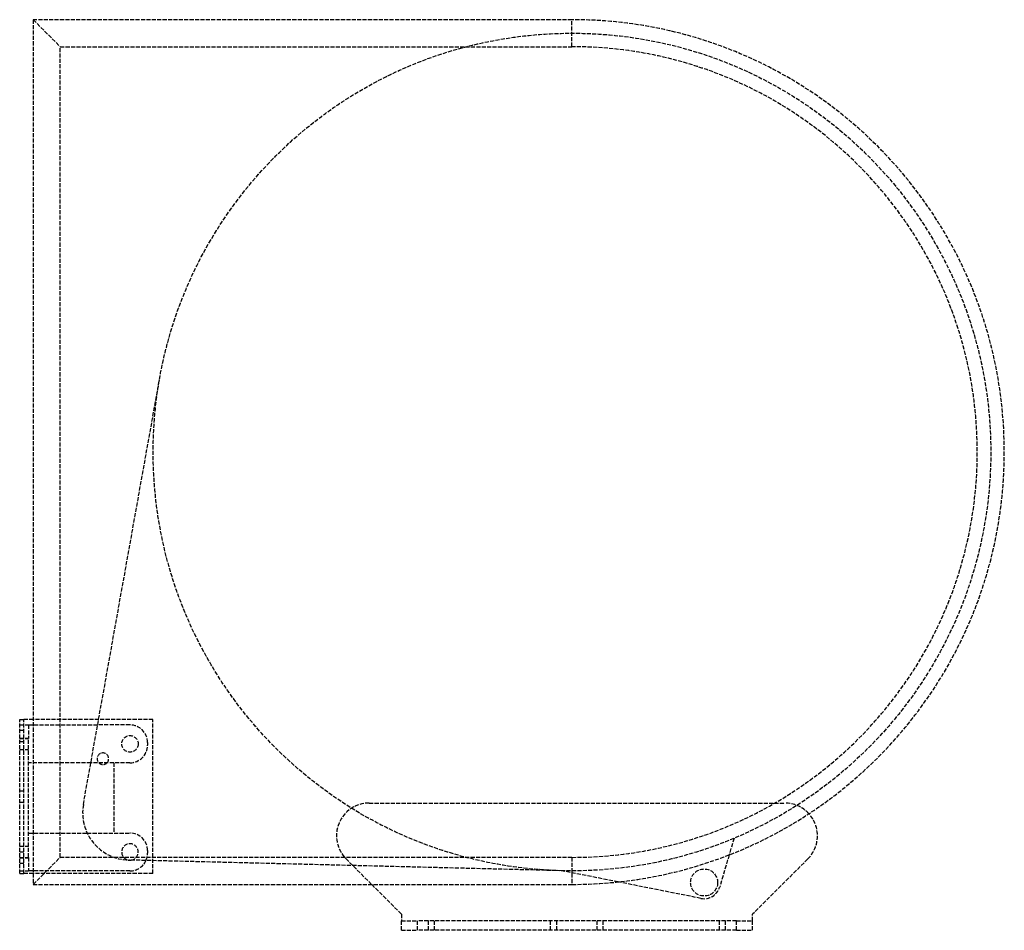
# Model space of a CAD drawing. Header units: millimetres. Extents: x 0 to 364, y 0 to 337.
import ezdxf

# ---------------------------------------------------------------- set-up
doc = ezdxf.new("R2010")
doc.units = ezdxf.units.MM
doc.header["$LTSCALE"] = 10
doc.linetypes.add('ALLCAD_Strich', pattern=[0.2, 0.15, -0.05])
doc.layers.add('BESCH_KONT_sich_schn_grun_2d', color=10, linetype='Continuous')

msp = doc.modelspace()

# ---------------------------------------------------------------- linework, layer by layer
at = {"layer": 'BESCH_KONT_sich_schn_grun_2d', "linetype": 'ALLCAD_Strich'}
for p, q in [((5, 337), (15, 327)), ((5, 337), (5, 17)), ((204.4, 337), (5, 337)), ((204.4, 327), (204.4, 337)), ((15, 27), (15, 327)), ((15, 327), (204.4, 327)), ((23.57, 46.59), (51.83, 204.33)), ((0, 21), (0, 78)), ((0, 78), (1.5, 78)), ((5, 78), (1.5, 78)), ((1.5, 21), (1.5, 78)), ((49.3, 78), (5, 78)), ((49.3, 21), (49.3, 78)), ((0, 76), (3.3, 76)), ((0, 74.1), (1.5, 74.1)), ((3.3, 76), (28.84, 76)), ((3.3, 76), (3.3, 71)), ((40.8, 76), (28.84, 76)), ((0, 71.12), (3.3, 71.12)), ((0, 71), (3.3, 71)), ((0, 69.9), (1.5, 69.9)), ((3.3, 27), (3.3, 71)), ((47.3, 69.5), (47.3, 68.5)), ((0, 66.87), (3.3, 66.87)), ((26.34, 62), (3.3, 62)), ((40.8, 62), (26.34, 62)), ((34.8, 62), (34.8, 36)), ((0, 51.6), (1.5, 51.6)), ((0, 47.4), (1.5, 47.4)), ((129.36, 47.1), (283.14, 47.1)), ((3.3, 36), (24.99, 36)), ((24.99, 36), (40.8, 36)), ((264.37, 34.07), (262.57, 27.95)), ((0, 31.12), (3.3, 31.12)), ((47.3, 29.5), (47.3, 28.5)), ((0, 29.1), (1.5, 29.1)), ((0, 27), (3.3, 27)), ((0, 26.87), (3.3, 26.87)), ((3.3, 27), (3.3, 22)), ((5, 17), (15, 27)), ((204.4, 27), (15, 27)), ((200.57, 22.05), (40.37, 26.01)), ((130.25, 17), (120.8, 26.44)), ((204.4, 27), (204.4, 17)), ((262.57, 27.95), (259.06, 16.01)), ((291.69, 26.44), (271.25, 6)), ((0, 24.9), (1.5, 24.9)), ((0, 22), (3.3, 22)), ((40.8, 22), (3.3, 22)), ((7.49, 22), (7.49, 21.99)), ((7.49, 22), (7.49, 21.99)), ((7.49, 22), (7.49, 21.99)), ((7.49, 22), (7.49, 21.99)), ((7.49, 22), (7.49, 21.99)), ((7.49, 22), (7.49, 21.99)), ((7.49, 22), (7.49, 21.99)), ((7.49, 21.99), (7.5, 21.99)), ((7.49, 21.99), (7.49, 21.99)), ((7.49, 21.99), (7.49, 21.99)), ((7.5, 22), (7.5, 21.99)), ((7.5, 22), (7.5, 21.99)), ((7.5, 22), (7.5, 21.99)), ((7.5, 22), (7.5, 21.99)), ((7.5, 21.99), (7.5, 22)), ((7.5, 22), (7.5, 21.99)), ((7.5, 22), (7.5, 21.99)), ((7.5, 22), (7.5, 21.99)), ((7.5, 22), (7.5, 21.99)), ((7.5, 21.99), (7.5, 21.99)), ((7.5, 21.99), (7.5, 21.99)), ((7.51, 21.99), (7.5, 21.99)), ((7.51, 22), (7.51, 21.99)), ((7.51, 22), (7.51, 21.99)), ((7.51, 22), (7.51, 21.99)), ((7.51, 22), (7.51, 21.99)), ((7.51, 22), (7.51, 21.99)), ((7.51, 22), (7.51, 21.99)), ((7.51, 22), (7.51, 21.99)), ((7.51, 21.99), (7.51, 21.99)), ((7.51, 21.99), (7.51, 21.99)), ((221.43, 17.91), (200.57, 22.05)), ((0, 21), (1.5, 21)), ((5, 21), (1.5, 21)), ((49.3, 21), (5, 21)), ((5, 17), (204.4, 17)), ((141.25, 6), (130.25, 17)), ((252.13, 11.81), (221.43, 17.91)), ((141.25, 6), (141.25, 3.5)), ((271.25, 3.5), (271.25, 6)), ((141.25, 3.5), (147.25, 3.5)), ((141.25, 0), (141.25, 3.5)), ((265.25, 3.5), (147.25, 3.5)), ((147.25, 0), (147.25, 3.5)), ((151.25, 0), (151.25, 3.5)), ((153.5, 0), (153.5, 3.5)), ((196.5, 0), (196.5, 3.5)), ((198.75, 0), (198.75, 3.5)), ((213.75, 0), (213.75, 3.5)), ((216, 0), (216, 3.5)), ((259, 0), (259, 3.5)), ((261.25, 0), (261.25, 3.5)), ((265.25, 3.5), (271.25, 3.5)), ((265.25, 0), (265.25, 3.5)), ((271.25, 0), (271.25, 3.5)), ((141.25, 0), (147.25, 0)), ((265.25, 0), (147.25, 0)), ((265.25, 0), (271.25, 0))]:
    msp.add_line(p, q, dxfattribs=at)
for centre, radius in [((204.4, 177), 155), ((40.8, 69), 3.05), ((253.3, 17.7), 5)]:
    msp.add_circle(centre, radius, dxfattribs=at)
for centre, radius, start, end in [((204.4, 177), 160, 270, 90), ((204.4, 177), 150, 270, 90), ((40.8, 69.5), 6.5, 0, 90), ((30.8, 63.5), 2.13, 315.0991, 224.9009), ((40.8, 68.5), 6.5, 270, 0), ((30.8, 63.5), 2.13, 224.9009, 315.0991), ((40.8, 43.5), 17.5, 169.8452, 268.5847), ((129.36, 35), 12.1, 90, 225), ((283.14, 35), 12.1, 42.3959, 90), ((283.14, 35), 12.1, 315, 42.3959), ((40.8, 29.5), 6.5, 0, 90), ((40.8, 29), 3.05, 278.5022, 258.5755), ((40.8, 29), 3.05, 258.5755, 278.5022), ((40.8, 28.5), 6.5, 270, 335.9211), ((40.8, 28.5), 6.5, 335.9211, 0), ((253.3, 17.7), 6, 258.7751, 343.6)]:
    msp.add_arc(centre, radius, start, end, dxfattribs=at)

doc.saveas('drawing.dxf')
